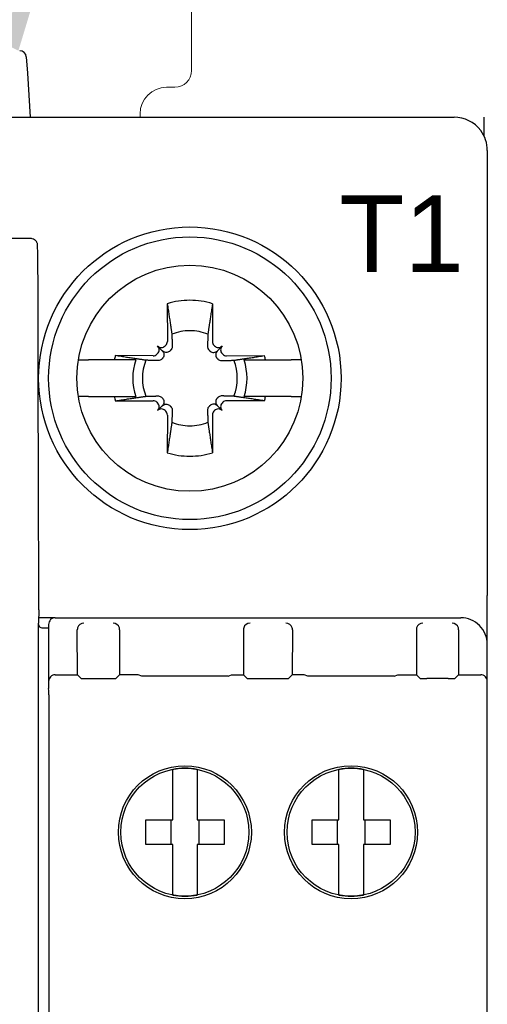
# Model space of a CAD drawing. Header units: millimetres. Extents: x -556 to 0, y 0 to 403.
# Tile 11 of 57: x -487 to -473, y 226 to 256. Entities that reach past the tile are written whole.
import ezdxf

# ---------------------------------------------------------------- set-up
doc = ezdxf.new("R2010")
doc.units = ezdxf.units.MM
doc.header["$LTSCALE"] = 2
doc.layers.get('DEFPOINTS').update_dxf_attribs({"color": 3})
doc.layers.add('0-DIM', color=3, linetype='Continuous')
doc.styles.add('ROMANS', font='romans.shx', dxfattribs={"width": 0.85})
doc.dimstyles.new('STAND01', dxfattribs={"dimtxt": 2.5, "dimasz": 2.5, "dimexe": 1, "dimexo": 0.5, "dimgap": 1, "dimtad": 1, "dimdec": 8, "dimdsep": 46, "dimtxsty": 'ROMANS', "dimcen": 0.09, "dimadec": 8, "dimazin": 2, "dimtp": 0.05, "dimtm": 0.05, "dimtfac": 0.6, "dimtdec": 8, "dimtmove": 0, "dimatfit": 0, "dimfxl": 1, "dimtolj": 1, "dimarcsym": 0})

# ---------------------------------------------------------------- blocks, each defined once
blk = doc.blocks.new('*D0')
at = {"layer": '0-DIM', "color": 0, "lineweight": -2, "transparency": 16777216}
for p, q in [((-483.719, 263.743), (-478.858, 273.584)), ((-486.774, 257.556), (-484.826, 261.501)), ((-487.881, 255.315), (-488.989, 253.073))]:
    blk.add_line(p, q, dxfattribs=at)
at = {"layer": '0-DIM', "color": 0, "transparency": 16777216}
for points in [[(-484.092, 263.927), (-483.345, 263.558), (-484.826, 261.501)], [(-488.255, 255.499), (-487.508, 255.13), (-486.774, 257.556)]]:
    blk.add_solid(points, dxfattribs=at)
at = {"layer": 'DEFPOINTS', "color": 0, "transparency": 16777216}
for p in [(-484.826, 261.501), (-486.774, 257.556)]:
    blk.add_point(p, dxfattribs=at)
at = {"layer": '0-DIM', "color": 0, "transparency": 16777216, "insert": (-482.752, 270.781), "char_height": 2.5, "attachment_point": 5, "rotation": 63.7138, "style": 'ROMANS'}
blk.add_mtext('\\A1;∅4.4', dxfattribs=at)
blk = doc.blocks.new('*D14')
at = {"layer": '0-DIM', "color": 0, "lineweight": -2, "transparency": 16777216}
for p, q in [((-491.2, 253.629), (-491.2, 277.369)), ((-485.8, 263.179), (-485.8, 277.369)), ((-493.7, 276.369), (-502.754, 276.369)), ((-485.8, 276.369), (-491.2, 276.369)), ((-483.3, 276.369), (-480.8, 276.369))]:
    blk.add_line(p, q, dxfattribs=at)
at = {"layer": '0-DIM', "color": 0, "transparency": 16777216}
for points in [[(-493.7, 276.786), (-493.7, 275.953), (-491.2, 276.369)], [(-483.3, 276.786), (-483.3, 275.953), (-485.8, 276.369)]]:
    blk.add_solid(points, dxfattribs=at)
at = {"layer": 'DEFPOINTS', "color": 0, "transparency": 16777216}
for p in [(-485.8, 276.369), (-485.8, 262.679), (-491.2, 253.129)]:
    blk.add_point(p, dxfattribs=at)
at = {"layer": '0-DIM', "color": 0, "transparency": 16777216, "insert": (-499.477, 278.619), "char_height": 2.5, "attachment_point": 5, "style": 'ROMANS'}
blk.add_mtext('\\A1;5.4', dxfattribs=at)
blk = doc.blocks.new('CGI0800-02')
at = {"linetype": 'Continuous', "lineweight": 0}
for p, q in [((-482.3, 263.4289237), (-482.3, 254.5289237)), ((-482.8, 254.0289237), (-483.05, 254.0289237)), ((-483.85, 253.2289237), (-483.85, 253.1289237))]:
    blk.add_line(p, q, dxfattribs=at)
for p, q in [((-487.27088692, 254.94222751), (-487.23839258, 254.45481241)), ((-487.23839258, 254.45481241), (-487.15, 253.1289237)), ((-488.65050228, 253.1289237), (-474.4, 253.1289237)), ((-473.5, 253.1289237), (-473.5, 252.5648136)), ((-473.4, 252.1289237), (-473.4, 251.89353221)), ((-473.4, 251.89353221), (-473.4, 250.21338836)), ((-473.4, 250.21338836), (-473.4, 238.7491826)), ((-487.13316971, 249.4789237), (-508.76683029, 249.4789237)), ((-483.02946951, 247.52169807), (-483.02634485, 246.38404055)), ((-481.67053049, 247.52169807), (-481.67365515, 246.38404055)), ((-486.90018925, 240.87236728), (-486.9096803, 246.39231393)), ((-483.17853037, 246.10745408), (-483.32117151, 246.25009522)), ((-483.07302523, 246.27072094), (-483.09427415, 246.24947203)), ((-481.62697476, 246.27072094), (-481.60572585, 246.24947203)), ((-481.52146962, 246.10745408), (-481.37882849, 246.25009522)), ((-484.627985, 245.8289237), (-485.39841145, 245.8289237)), ((-483.45511685, 245.95526855), (-484.59277437, 245.95839322)), ((-483.32054832, 246.02319786), (-483.34179724, 246.00194894)), ((-481.37945168, 246.02319786), (-481.35820276, 246.00194894)), ((-481.24488315, 245.95526855), (-480.10722563, 245.95839322)), ((-480.07201499, 245.8289237), (-479.30158855, 245.8289237)), ((-485.39841145, 244.7289237), (-484.627985, 244.7289237)), ((-484.59277437, 244.59945419), (-483.45511685, 244.60257885)), ((-483.34179724, 244.55589847), (-483.32054832, 244.53464955)), ((-481.35820276, 244.55589847), (-481.37945168, 244.53464955)), ((-480.10722563, 244.59945419), (-481.24488315, 244.60257885)), ((-479.30158855, 244.7289237), (-480.07201499, 244.7289237)), ((-483.17853037, 244.45039333), (-483.32117151, 244.30775219)), ((-483.09427415, 244.30837538), (-483.07302523, 244.28712647)), ((-481.60572585, 244.30837538), (-481.62697476, 244.28712647)), ((-481.52146962, 244.45039333), (-481.37882849, 244.30775219)), ((-483.02634485, 244.17380685), (-483.02946951, 243.03614933)), ((-481.67365515, 244.17380685), (-481.67053049, 243.03614933)), ((-486.89128075, 238.36641237), (-486.89128075, 238.77359272)), ((-473.4, 238.6815113), (-473.4, 238.7491826)), ((-473.4, 238.18153034), (-473.4, 238.6815113)), ((-486.89681349, 238.31086911), (-486.89128836, 238.36625967)), ((-486.42642151, 238.07717071), (-486.89969005, 238.07717071)), ((-486.4, 238.0789237), (-474.2, 238.0789237)), ((-473.4, 237.27889324), (-473.4, 238.18153034)), ((-486.9, 171.27749287), (-486.9, 237.91239123)), ((-486.8, 237.77891228), (-486.6, 237.77891228)), ((-486.6, 237.87891609), (-486.6, 237.71892973)), ((-486.6, 237.71892973), (-486.6, 236.16287732)), ((-485.73261883, 236.36154254), (-485.73578869, 237.71713382)), ((-484.46421131, 237.71713382), (-484.46738117, 236.36154254)), ((-480.73578869, 237.71713382), (-480.73261883, 236.36154254)), ((-479.26421131, 237.71713382), (-479.26738117, 236.36154254)), ((-475.53578869, 237.71713382), (-475.53261883, 236.36154254)), ((-474.26421131, 237.71713382), (-474.26738117, 236.36154254)), ((-473.4, 237.11750052), (-473.4, 237.27889324)), ((-473.4, 236.16287732), (-473.4, 237.11750052)), ((-486.4, 236.36154254), (-485.73261883, 236.36154254)), ((-485.62123746, 236.25016117), (-485.73261883, 236.36154254)), ((-484.46738117, 236.36154254), (-484.57876254, 236.25016117)), ((-483.90629315, 236.36154254), (-484.46738117, 236.36154254)), ((-483.79953922, 236.32596648), (-483.90629315, 236.36154254)), ((-481.20046078, 236.32596648), (-483.79953922, 236.32596648)), ((-481.20046078, 236.32596648), (-481.09370685, 236.36154254)), ((-481.09370685, 236.36154254), (-480.73261883, 236.36154254)), ((-480.62123746, 236.25016117), (-480.73261883, 236.36154254)), ((-479.26738117, 236.36154254), (-479.37876254, 236.25016117)), ((-478.90629315, 236.36154254), (-479.26738117, 236.36154254)), ((-478.79953922, 236.32596648), (-478.90629315, 236.36154254)), ((-476.20046078, 236.32596648), (-478.79953922, 236.32596648)), ((-476.20046078, 236.32596648), (-476.09370685, 236.36154254)), ((-476.09370685, 236.36154254), (-475.53261883, 236.36154254)), ((-475.53261883, 236.36154254), (-475.42123746, 236.25016117)), ((-474.37876254, 236.25016117), (-474.26738117, 236.36154254)), ((-474.26738117, 236.36154254), (-473.6, 236.36154254)), ((-486.6, 236.16287732), (-486.6, 236.05508146)), ((-486.6, 236.05508146), (-486.6, 235.95507766)), ((-485.41998932, 236.24768647), (-484.78001068, 236.24768647)), ((-480.41998932, 236.24768647), (-479.58001068, 236.24768647)), ((-474.58001068, 236.24768647), (-475.21998932, 236.24768647)), ((-473.4, 236.0409172), (-473.4, 236.16287732)), ((-473.4, 236.01132248), (-473.4, 236.0409172)), ((-473.4, 235.1304756), (-473.4, 236.01132248)), ((-486.59653945, 235.75508527), (-486.59653945, 174.00276214)), ((-473.4, 234.56726382), (-473.4, 235.1304756)), ((-473.4, 175.1905836), (-473.4, 234.56726382)), ((-482.86604596, 231.99892371), (-482.86604596, 233.31377533)), ((-482.12604596, 233.31377533), (-482.12604596, 231.99892371)), ((-477.86604596, 231.99892371), (-477.86604596, 233.31377533)), ((-477.12604596, 233.31377533), (-477.12604596, 231.99892371)), ((-483.67104596, 231.99892371), (-482.86604596, 231.99892371)), ((-483.67104596, 231.25892371), (-483.67104596, 231.99892371)), ((-482.92104596, 231.99892371), (-482.92104596, 231.25892371)), ((-482.12604596, 231.99892371), (-481.32104596, 231.99892371)), ((-482.07104596, 231.25892371), (-482.07104596, 231.99892371)), ((-481.32104596, 231.99892371), (-481.32104596, 231.25892371)), ((-478.67104596, 231.99892371), (-477.86604596, 231.99892371)), ((-478.67104596, 231.25892371), (-478.67104596, 231.99892371)), ((-477.92104596, 231.99892371), (-477.92104596, 231.25892371)), ((-477.12604596, 231.99892371), (-476.32104596, 231.99892371)), ((-477.07104596, 231.25892371), (-477.07104596, 231.99892371)), ((-476.32104596, 231.99892371), (-476.32104596, 231.25892371)), ((-482.86604596, 231.25892371), (-483.67104596, 231.25892371)), ((-482.86604596, 229.94407208), (-482.86604596, 231.25892371)), ((-481.32104596, 231.25892371), (-482.12604596, 231.25892371)), ((-482.12604596, 231.25892371), (-482.12604596, 229.94407208)), ((-477.86604596, 231.25892371), (-478.67104596, 231.25892371)), ((-477.86604596, 229.94407208), (-477.86604596, 231.25892371)), ((-476.32104596, 231.25892371), (-477.12604596, 231.25892371)), ((-477.12604596, 231.25892371), (-477.12604596, 229.94407208))]:
    blk.add_line(p, q)
for centre, radius in [((-482.35, 245.2789237), 4.55), ((-482.35, 245.2789237), 4.25), ((-482.35, 245.2789237), 3.4), ((-482.5, 231.62892371), 2), ((-477.5, 231.62892371), 2), ((-482.5, 231.62892371), 1.92576391), ((-477.5, 231.62892371), 1.92576391)]:
    blk.add_circle(centre, radius)
for centre, radius, start, end in [((-487.47044395, 254.9289237), 0.2, 3.814074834, 90), ((-474.4, 252.1289237), 1, 36.869897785, 90), ((-474.4, 252.1289237), 1, 0, 36.869897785), ((-482.35, 245.2789237), 2.34344099, 90.000000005, 106.854676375), ((-482.35, 245.2789237), 2.34344099, 73.145323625, 89.999999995), ((-482.35, 245.2789237), 1.42804516, 90.000000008, 112.25588162), ((-482.35, 245.2789237), 1.42804516, 67.74411838, 89.999999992), ((-482.35, 245.2789237), 2.34344099, 163.145323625, 166.426201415), ((-482.35, 245.2789237), 1.72021398, 161.353543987, 198.646456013), ((-482.35, 245.2789237), 1.42804516, 157.74411838, 202.25588162), ((-482.35, 245.2789237), 1.42804516, 337.74411838, 22.25588162), ((-482.35, 245.2789237), 1.72021398, 341.353543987, 18.646456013), ((-482.35, 245.2789237), 2.34344099, 13.573798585, 16.854676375), ((-482.35, 245.2789237), 2.34344099, 193.573798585, 196.854676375), ((-482.35, 245.2789237), 2.34344099, 343.145323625, 346.426201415), ((-482.35, 245.2789237), 1.42804516, 247.74411838, 269.999999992), ((-482.35, 245.2789237), 1.42804516, 270.000000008, 292.25588162), ((-482.35, 245.2789237), 2.34344099, 253.145323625, 269.999999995), ((-482.35, 245.2789237), 2.34344099, 270.000000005, 286.854676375), ((-482.49604596, 231.62892371), 1.925, 78.918343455, 101.081656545), ((-477.49604596, 231.62892371), 1.925, 78.918343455, 101.081656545), ((-482.49604596, 231.62892371), 1.925, 258.918343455, 281.081656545), ((-477.49604596, 231.62892371), 1.925, 258.918343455, 281.081656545)]:
    blk.add_arc(centre, radius, start, end)
for centre, radius, start, end in [((-482.8, 254.5289237), 0.5, 270, 0), ((-483.05, 253.2289237), 0.8, 90, 180)]:
    blk.add_arc(centre, radius, start, end, dxfattribs=at)
for centre, major_axis, ratio, start_param, end_param in [((-483.18678551, 246.38448122), (0.11376028, -0.11376028), 0.9945218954, 0, 0.7853981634), ((-481.51321449, 246.38448122), (-0.11376028, -0.11376028), 0.9945218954, 5.4977871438, 6.2831853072), ((-483.43430859, 246.13695813), (0.11376028, -0.11376028), 0.9945218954, 0, 1.5707963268), ((-483.20803443, 246.3632323), (0.11376028, -0.11376028), 0.9945218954, 4.7123889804, 6.2831853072), ((-481.49196557, 246.3632323), (-0.11376028, -0.11376028), 0.9945218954, 0, 1.5707963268), ((-481.2656914, 246.13695813), (-0.11376028, -0.11376028), 0.9945218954, 4.7123889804, 6.2831853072), ((-483.45555751, 246.11570922), (0.11376028, -0.11376028), 0.9945218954, 5.4977871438, 6.2831853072), ((-481.24444248, 246.11570922), (-0.11376028, -0.11376028), 0.9945218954, 0, 0.7853981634), ((-483.45555751, 244.44213819), (0.11376028, 0.11376028), 0.9945218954, 0, 0.7853981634), ((-481.24444248, 244.44213819), (-0.11376028, 0.11376028), 0.9945218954, 5.4977871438, 6.2831853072), ((-483.43430859, 244.42088928), (0.11376028, 0.11376028), 0.9945218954, 4.7123889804, 6.2831853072), ((-483.20803443, 244.19461511), (0.11376028, 0.11376028), 0.9945218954, 0, 1.5707963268), ((-483.18678551, 244.17336619), (0.11376028, 0.11376028), 0.9945218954, 5.4977871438, 6.2831853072), ((-481.51321449, 244.17336619), (-0.11376028, 0.11376028), 0.9945218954, 0, 0.7853981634), ((-481.49196557, 244.19461511), (-0.11376028, 0.11376028), 0.9945218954, 4.7123889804, 6.2831853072), ((-481.2656914, 244.42088928), (-0.11376028, 0.11376028), 0.9945218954, 0, 1.5707963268), ((-487.09128075, 238.36641237), (-0.2, 0), 0.0874886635, 3.1328660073, 3.1415926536), ((-486.89650925, 237.91239123), (0, 0.4), 0.0087268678, 0.0872664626, 1.5707963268), ((-486.4, 237.87891609), (0, 0.20000762), 0.9999619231, 0, 1.5707963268), ((-474.2, 237.27889324), (0, 0.80003046), 0.9999619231, 4.7123889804, 6.2831853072), ((-486.8, 237.87891609), (0, -0.10000381), 0.9999619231, 4.7123889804, 6.2831853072), ((-485.53578104, 237.71711855), (-0.07834838, 0.18464423), 0.9966406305, 0.9001837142, 1.1706335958), ((-485.53759222, 237.71892973), (-0.07667369, -0.18510666), 0.9877345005, 3.5386740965, 4.8389443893), ((-484.66240778, 237.71892973), (0.07667369, -0.18510666), 0.9877345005, 1.4442409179, 2.7445112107), ((-484.66421896, 237.71711855), (0.07834838, 0.18464423), 0.9966406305, 5.1125517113, 5.383001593), ((-480.53578104, 237.71711855), (-0.07834838, 0.18464423), 0.9966406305, 0.9001837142, 1.1706335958), ((-480.53759222, 237.71892973), (-0.07667369, -0.18510666), 0.9877345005, 3.5386740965, 4.8389443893), ((-479.46240778, 237.71892973), (0.07667369, -0.18510666), 0.9877345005, 1.4442409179, 2.7445112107), ((-479.46421896, 237.71711855), (0.07834838, 0.18464423), 0.9966406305, 5.1125517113, 5.383001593), ((-475.33578104, 237.71711855), (-0.07834838, 0.18464423), 0.9966406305, 0.9001837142, 1.1706335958), ((-475.33759222, 237.71892973), (-0.07667369, -0.18510666), 0.9877345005, 3.5386740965, 4.8389443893), ((-474.46240778, 237.71892973), (-0.07667369, 0.18510666), 0.9877345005, 4.5858335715, 5.8861038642), ((-474.46421896, 237.71711855), (0.07834838, 0.18464423), 0.9966406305, 5.1125517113, 5.383001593), ((-486.4, 236.16287732), (0.2, 0), 0.9933261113, 1.5707963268, 3.1415926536), ((-473.6, 236.16287732), (0.2, 0), 0.9933261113, 0, 1.5707963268), ((-485.42124521, 236.25017653), (-0.20000775, 0.00001564), 0.012449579, 0.0124508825, 1.5770765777), ((-484.77875479, 236.25017653), (-0.20000775, -0.00001564), 0.012449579, 1.5645160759, 3.1291417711), ((-480.42124521, 236.25017653), (-0.20000775, 0.00001564), 0.012449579, 0.0124508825, 1.5770765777), ((-479.57875479, 236.25017653), (-0.20000775, -0.00001564), 0.012449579, 1.5645160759, 3.1291417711), ((-475.22124521, 236.25017653), (-0.20000775, 0.00001564), 0.012449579, 0.0124508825, 1.5770765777), ((-474.57875479, 236.25017653), (-0.20000775, -0.00001564), 0.012449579, 1.5645160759, 3.1291417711), ((-486.60003046, 235.75508527), (0, 0.2), 0.0174550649, 4.7123889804, 6.2744586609)]:
    blk.add_ellipse(centre, major_axis=major_axis, ratio=ratio, start_param=start_param, end_param=end_param)
for points, knots in [([(-486.93118733, 249.24354042), (-486.93132691, 249.24921613), (-486.9314704, 249.25444411), (-486.93177192, 249.26410975), (-486.931929, 249.26853803), (-486.93228158, 249.27692104), (-486.932469, 249.28081785), (-486.93301542, 249.28941127), (-486.93316216, 249.29322072), (-486.93463485, 249.30474686), (-486.93497054, 249.30719675), (-486.93616423, 249.31445048), (-486.93697395, 249.31942343), (-486.94100793, 249.33511155), (-486.94295993, 249.34372246), (-486.95414547, 249.36860223), (-486.95883064, 249.37833251), (-486.97376057, 249.40019448), (-486.98143789, 249.41031), (-487.00090911, 249.42934337), (-487.01028116, 249.43738578), (-487.04000003, 249.4571838), (-487.06413464, 249.46894588), (-487.10591042, 249.47748969), (-487.11953171, 249.4789237), (-487.13316971, 249.4789237)], [-1.91177528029, -1.91177528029, -1.91177528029, -1.91177528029, -1.84357948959, -1.84357948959, -1.77538369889, -1.77538369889, -1.70718790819, -1.70718790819, -1.63899211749, -1.63899211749, -1.62377750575, -1.62377750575, -1.60472205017, -1.60472205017, -1.59020489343, -1.59020489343, -1.58357443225, -1.58357443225, -1.57932674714, -1.57932674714, -1.5766098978, -1.5766098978, -1.57258110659, -1.57258110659, -1.57079632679, -1.57079632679, -1.57079632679, -1.57079632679]), ([(-486.9096803, 246.39231393), (-486.90990163, 246.52103902), (-486.91018117, 246.64845175), (-486.91085367, 246.89929136), (-486.91124664, 247.02271776), (-486.91214182, 247.26426576), (-486.91264404, 247.38238689), (-486.91375238, 247.61206291), (-486.9143585, 247.72361736), (-486.91566824, 247.93897016), (-486.91637184, 248.04276806), (-486.91786913, 248.24150303), (-486.9186628, 248.33643964), (-486.92033191, 248.5164458), (-486.92120734, 248.60151484), (-486.923031, 248.76089219), (-486.92397922, 248.83519981), (-486.92593918, 248.97229023), (-486.92695086, 249.03507167), (-486.92902918, 249.14850323), (-486.93009557, 249.19914913), (-486.93118733, 249.24354042)], [0.1945331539, 0.1945331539, 0.1945331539, 0.1945331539, 0.2980615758, 0.2980615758, 0.4015899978, 0.4015899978, 0.5051184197, 0.5051184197, 0.6086468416, 0.6086468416, 0.7121752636, 0.7121752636, 0.8157036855, 0.8157036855, 0.9192321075, 0.9192321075, 1.0227605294, 1.0227605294, 1.1262889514, 1.1262889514, 1.2298173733, 1.2298173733, 1.2298173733, 1.2298173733]), ([(-483.17853037, 246.10745408), (-483.16499958, 246.09392328), (-483.15279634, 246.07697728), (-483.13540132, 246.03961697), (-483.13021453, 246.01919811), (-483.12753109, 245.98207185), (-483.12918076, 245.96274577), (-483.13965081, 245.92589649), (-483.14848989, 245.90837624), (-483.16378359, 245.88797173), (-483.16875154, 245.88224002), (-483.17420111, 245.87685065)], [0.69104318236, 0.69104318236, 0.69104318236, 0.69104318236, 0.76649389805, 0.76649389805, 0.84194461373, 0.84194461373, 0.90995721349, 0.90995721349, 0.97796981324, 0.97796981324, 1.00558179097, 1.00558179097, 1.00558179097, 1.00558179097]), ([(-482.94792694, 246.10312482), (-482.95331632, 246.09767525), (-482.95904802, 246.0927073), (-482.97945253, 246.07741359), (-482.99697279, 246.06857452), (-483.03382206, 246.05810447), (-483.05314814, 246.0564548), (-483.0902744, 246.05913824), (-483.11069326, 246.06432503), (-483.14805357, 246.08172005), (-483.16499958, 246.09392328), (-483.17853037, 246.10745408)], [0.25797422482, 0.25797422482, 0.25797422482, 0.25797422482, 0.28558620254, 0.28558620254, 0.3535988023, 0.3535988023, 0.42161140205, 0.42161140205, 0.49706211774, 0.49706211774, 0.57251283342, 0.57251283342, 0.57251283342, 0.57251283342]), ([(-482.88192667, 246.23962238), (-482.8815862, 246.22549249), (-482.88310385, 246.21143882), (-482.89022667, 246.18121111), (-482.89760639, 246.16335451), (-482.91362699, 246.13921732), (-482.91992494, 246.13147519), (-482.92680676, 246.12450247)], [0.09817299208, 0.09817299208, 0.09817299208, 0.09817299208, 0.15007658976, 0.15007658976, 0.21782125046, 0.21782125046, 0.25295973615, 0.25295973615, 0.25295973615, 0.25295973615]), ([(-481.81807333, 246.23962238), (-481.81841379, 246.22549249), (-481.81689615, 246.21143882), (-481.80977333, 246.18121111), (-481.8023936, 246.16335451), (-481.786373, 246.13921732), (-481.78007506, 246.13147519), (-481.77319323, 246.12450247)], [0.09817299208, 0.09817299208, 0.09817299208, 0.09817299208, 0.15007658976, 0.15007658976, 0.21782125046, 0.21782125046, 0.25295973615, 0.25295973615, 0.25295973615, 0.25295973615]), ([(-481.75207306, 246.10312482), (-481.74668368, 246.09767525), (-481.74095197, 246.0927073), (-481.72054747, 246.07741359), (-481.70302721, 246.06857452), (-481.66617793, 246.05810447), (-481.64685185, 246.0564548), (-481.60972559, 246.05913824), (-481.58930673, 246.06432503), (-481.55194642, 246.08172005), (-481.53500042, 246.09392328), (-481.52146962, 246.10745408)], [0.25797422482, 0.25797422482, 0.25797422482, 0.25797422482, 0.28558620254, 0.28558620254, 0.3535988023, 0.3535988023, 0.42161140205, 0.42161140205, 0.49706211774, 0.49706211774, 0.57251283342, 0.57251283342, 0.57251283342, 0.57251283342]), ([(-481.52146962, 246.10745408), (-481.53500042, 246.09392328), (-481.54720365, 246.07697728), (-481.56459867, 246.03961697), (-481.56978546, 246.01919811), (-481.5724689, 245.98207185), (-481.57081923, 245.96274577), (-481.56034918, 245.92589649), (-481.55151011, 245.90837624), (-481.5362164, 245.88797173), (-481.53124846, 245.88224002), (-481.52579889, 245.87685065)], [0.69104318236, 0.69104318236, 0.69104318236, 0.69104318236, 0.76649389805, 0.76649389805, 0.84194461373, 0.84194461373, 0.90995721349, 0.90995721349, 0.97796981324, 0.97796981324, 1.00558179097, 1.00558179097, 1.00558179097, 1.00558179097]), ([(-485.70166143, 245.8289237), (-485.69899224, 245.8289237), (-485.69086223, 245.8289237), (-485.66561963, 245.8289237), (-485.64070775, 245.8289237), (-485.58777067, 245.8289237), (-485.55028378, 245.8289237), (-485.48069144, 245.8289237), (-485.43619816, 245.8289237), (-485.39841145, 245.8289237)], [0.02529812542, 0.02529812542, 0.02529812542, 0.02529812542, 0.11057296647, 0.11057296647, 0.22190122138, 0.22190122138, 0.33424309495, 0.33424309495, 0.44760322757, 0.44760322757, 0.44760322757, 0.44760322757]), ([(-483.19557876, 245.85573047), (-483.20255149, 245.84884864), (-483.21029362, 245.8425507), (-483.23443081, 245.8265301), (-483.25228741, 245.81915037), (-483.28251512, 245.81202755), (-483.29656879, 245.81050991), (-483.31069867, 245.81085037)], [-0.25295973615, -0.25295973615, -0.25295973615, -0.25295973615, -0.21782125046, -0.21782125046, -0.15007658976, -0.15007658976, -0.09817299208, -0.09817299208, -0.09817299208, -0.09817299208]), ([(-481.50442123, 245.85573047), (-481.49744851, 245.84884864), (-481.48970638, 245.8425507), (-481.46556919, 245.8265301), (-481.44771259, 245.81915037), (-481.41748488, 245.81202755), (-481.40343121, 245.81050991), (-481.38930133, 245.81085037)], [-0.25295973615, -0.25295973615, -0.25295973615, -0.25295973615, -0.21782125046, -0.21782125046, -0.15007658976, -0.15007658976, -0.09817299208, -0.09817299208, -0.09817299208, -0.09817299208]), ([(-478.99833857, 245.8289237), (-479.00100775, 245.8289237), (-479.00913777, 245.8289237), (-479.03438036, 245.8289237), (-479.05929224, 245.8289237), (-479.11222933, 245.8289237), (-479.14971622, 245.8289237), (-479.21930855, 245.8289237), (-479.26380184, 245.8289237), (-479.30158855, 245.8289237)], [0.02529812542, 0.02529812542, 0.02529812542, 0.02529812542, 0.11057296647, 0.11057296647, 0.22190122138, 0.22190122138, 0.33424309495, 0.33424309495, 0.44760322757, 0.44760322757, 0.44760322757, 0.44760322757]), ([(-485.39841145, 244.7289237), (-485.43619816, 244.7289237), (-485.48069144, 244.7289237), (-485.55028378, 244.7289237), (-485.58777067, 244.7289237), (-485.64070775, 244.7289237), (-485.66561963, 244.7289237), (-485.69086223, 244.7289237), (-485.69899224, 244.7289237), (-485.70166143, 244.7289237)], [1.3440359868, 1.3440359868, 1.3440359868, 1.3440359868, 1.45739611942, 1.45739611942, 1.56973799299, 1.56973799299, 1.68106624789, 1.68106624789, 1.76634108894, 1.76634108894, 1.76634108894, 1.76634108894]), ([(-483.31069867, 244.74699703), (-483.29656879, 244.7473375), (-483.28251512, 244.74581985), (-483.25228741, 244.73869703), (-483.23443081, 244.73131731), (-483.21029362, 244.71529671), (-483.20255149, 244.70899876), (-483.19557876, 244.70211694)], [0.09817299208, 0.09817299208, 0.09817299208, 0.09817299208, 0.15007658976, 0.15007658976, 0.21782125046, 0.21782125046, 0.25295973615, 0.25295973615, 0.25295973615, 0.25295973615]), ([(-483.17420111, 244.68099676), (-483.16875154, 244.67560739), (-483.16378359, 244.66987568), (-483.14848989, 244.64947117), (-483.13965081, 244.63195091), (-483.12918076, 244.59510164), (-483.12753109, 244.57577556), (-483.13021453, 244.5386493), (-483.13540132, 244.51823044), (-483.15279634, 244.48087013), (-483.16499958, 244.46392413), (-483.17853037, 244.45039333)], [0.25797422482, 0.25797422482, 0.25797422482, 0.25797422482, 0.28558620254, 0.28558620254, 0.3535988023, 0.3535988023, 0.42161140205, 0.42161140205, 0.49706211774, 0.49706211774, 0.57251283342, 0.57251283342, 0.57251283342, 0.57251283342]), ([(-481.52579889, 244.68099676), (-481.53124846, 244.67560739), (-481.5362164, 244.66987568), (-481.55151011, 244.64947117), (-481.56034918, 244.63195091), (-481.57081923, 244.59510164), (-481.5724689, 244.57577556), (-481.56978546, 244.5386493), (-481.56459867, 244.51823044), (-481.54720365, 244.48087013), (-481.53500042, 244.46392413), (-481.52146962, 244.45039333)], [0.25797422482, 0.25797422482, 0.25797422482, 0.25797422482, 0.28558620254, 0.28558620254, 0.3535988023, 0.3535988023, 0.42161140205, 0.42161140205, 0.49706211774, 0.49706211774, 0.57251283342, 0.57251283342, 0.57251283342, 0.57251283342]), ([(-481.38930133, 244.74699703), (-481.40343121, 244.7473375), (-481.41748488, 244.74581985), (-481.44771259, 244.73869703), (-481.46556919, 244.73131731), (-481.48970638, 244.71529671), (-481.49744851, 244.70899876), (-481.50442123, 244.70211694)], [0.09817299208, 0.09817299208, 0.09817299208, 0.09817299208, 0.15007658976, 0.15007658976, 0.21782125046, 0.21782125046, 0.25295973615, 0.25295973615, 0.25295973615, 0.25295973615]), ([(-479.30158855, 244.7289237), (-479.26380184, 244.7289237), (-479.21930855, 244.7289237), (-479.14971622, 244.7289237), (-479.11222933, 244.7289237), (-479.05929224, 244.7289237), (-479.03438036, 244.7289237), (-479.00913777, 244.7289237), (-479.00100775, 244.7289237), (-478.99833857, 244.7289237)], [1.3440359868, 1.3440359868, 1.3440359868, 1.3440359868, 1.45739611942, 1.45739611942, 1.56973799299, 1.56973799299, 1.68106624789, 1.68106624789, 1.76634108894, 1.76634108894, 1.76634108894, 1.76634108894]), ([(-483.17853037, 244.45039333), (-483.16499958, 244.46392413), (-483.14805357, 244.47612736), (-483.11069326, 244.49352238), (-483.0902744, 244.49870917), (-483.05314814, 244.50139261), (-483.03382206, 244.49974294), (-482.99697279, 244.48927289), (-482.97945253, 244.48043382), (-482.95904802, 244.46514011), (-482.95331632, 244.46017216), (-482.94792694, 244.45472259)], [0.69104318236, 0.69104318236, 0.69104318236, 0.69104318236, 0.76649389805, 0.76649389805, 0.84194461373, 0.84194461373, 0.90995721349, 0.90995721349, 0.97796981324, 0.97796981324, 1.00558179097, 1.00558179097, 1.00558179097, 1.00558179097]), ([(-482.92680676, 244.43334494), (-482.91992494, 244.42637222), (-482.91362699, 244.41863008), (-482.89760639, 244.39449289), (-482.89022667, 244.37663629), (-482.88310385, 244.34640858), (-482.8815862, 244.33235491), (-482.88192667, 244.31822503)], [-0.25295973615, -0.25295973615, -0.25295973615, -0.25295973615, -0.21782125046, -0.21782125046, -0.15007658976, -0.15007658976, -0.09817299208, -0.09817299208, -0.09817299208, -0.09817299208]), ([(-481.77319323, 244.43334494), (-481.78007506, 244.42637222), (-481.786373, 244.41863008), (-481.8023936, 244.39449289), (-481.80977333, 244.37663629), (-481.81689615, 244.34640858), (-481.81841379, 244.33235491), (-481.81807333, 244.31822503)], [-0.25295973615, -0.25295973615, -0.25295973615, -0.25295973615, -0.21782125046, -0.21782125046, -0.15007658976, -0.15007658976, -0.09817299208, -0.09817299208, -0.09817299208, -0.09817299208]), ([(-481.52146962, 244.45039333), (-481.53500042, 244.46392413), (-481.55194642, 244.47612736), (-481.58930673, 244.49352238), (-481.60972559, 244.49870917), (-481.64685185, 244.50139261), (-481.66617793, 244.49974294), (-481.70302721, 244.48927289), (-481.72054747, 244.48043382), (-481.74095197, 244.46514011), (-481.74668368, 244.46017216), (-481.75207306, 244.45472259)], [0.69104318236, 0.69104318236, 0.69104318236, 0.69104318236, 0.76649389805, 0.76649389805, 0.84194461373, 0.84194461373, 0.90995721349, 0.90995721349, 0.97796981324, 0.97796981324, 1.00558179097, 1.00558179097, 1.00558179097, 1.00558179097]), ([(-486.89172301, 238.90741952), (-486.89257587, 239.0182325), (-486.89337772, 239.13422717), (-486.89487031, 239.37528004), (-486.89556106, 239.50033776), (-486.8968237, 239.7581173), (-486.89739558, 239.8908386), (-486.89841406, 240.16246178), (-486.89886066, 240.3013631), (-486.89962356, 240.58379472), (-486.89993986, 240.72732444), (-486.90018925, 240.87236728)], [-0.72273424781, -0.72273424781, -0.72273424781, -0.72273424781, -0.61709402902, -0.61709402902, -0.51145381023, -0.51145381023, -0.40581359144, -0.40581359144, -0.30017337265, -0.30017337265, -0.19453315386, -0.19453315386, -0.19453315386, -0.19453315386]), ([(-486.89128075, 238.77359272), (-486.89128075, 238.78331328), (-486.89128689, 238.79303375), (-486.89131133, 238.81227743), (-486.89132964, 238.82180047), (-486.89137806, 238.84045668), (-486.89140818, 238.84958967), (-486.89147968, 238.86728297), (-486.89152105, 238.87584308), (-486.89161434, 238.89222307), (-486.89166624, 238.90004269), (-486.89172301, 238.90741952)], [0, 0, 0, 0, 0.14454684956, 0.14454684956, 0.28909369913, 0.28909369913, 0.43364054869, 0.43364054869, 0.57818739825, 0.57818739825, 0.72273424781, 0.72273424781, 0.72273424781, 0.72273424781]), ([(-482.86604596, 233.31377533), (-482.86604596, 233.33906882), (-482.86604596, 233.36886386), (-482.86604596, 233.41541005), (-482.86604596, 233.44047966), (-482.86604596, 233.47608276), (-482.86604596, 233.49292124), (-482.86604596, 233.51215353), (-482.86604596, 233.51803064), (-482.86604596, 233.51803064)], [0.089968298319, 0.089968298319, 0.089968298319, 0.089968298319, 0.097556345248, 0.097556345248, 0.105043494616, 0.105043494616, 0.112512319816, 0.112512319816, 0.11990870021, 0.11990870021, 0.11990870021, 0.11990870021]), ([(-482.12604596, 233.51803064), (-482.12604596, 233.51803064), (-482.12604596, 233.5122151), (-482.12604596, 233.49318052), (-482.12604596, 233.47651002), (-482.12604596, 233.44105437), (-482.12604596, 233.41590424), (-482.12604596, 233.3691514), (-482.12604596, 233.33920355), (-482.12604596, 233.31377533)], [0, 0, 0, 0, 0.007357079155, 0.007357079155, 0.014785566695, 0.014785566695, 0.022311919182, 0.022311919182, 0.029940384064, 0.029940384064, 0.029940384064, 0.029940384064]), ([(-477.86604596, 233.31377533), (-477.86604596, 233.33906882), (-477.86604596, 233.36886386), (-477.86604596, 233.41541005), (-477.86604596, 233.44047966), (-477.86604596, 233.47608276), (-477.86604596, 233.49292124), (-477.86604596, 233.51215353), (-477.86604596, 233.51803064), (-477.86604596, 233.51803064)], [0.089968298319, 0.089968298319, 0.089968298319, 0.089968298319, 0.097556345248, 0.097556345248, 0.105043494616, 0.105043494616, 0.112512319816, 0.112512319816, 0.11990870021, 0.11990870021, 0.11990870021, 0.11990870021]), ([(-477.12604596, 233.51803064), (-477.12604596, 233.51803064), (-477.12604596, 233.5122151), (-477.12604596, 233.49318052), (-477.12604596, 233.47651002), (-477.12604596, 233.44105437), (-477.12604596, 233.41590424), (-477.12604596, 233.3691514), (-477.12604596, 233.33920355), (-477.12604596, 233.31377533)], [0, 0, 0, 0, 0.007357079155, 0.007357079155, 0.014785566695, 0.014785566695, 0.022311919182, 0.022311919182, 0.029940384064, 0.029940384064, 0.029940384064, 0.029940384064]), ([(-482.86604596, 229.73981677), (-482.86604596, 229.73981677), (-482.86604596, 229.74569388), (-482.86604596, 229.76492618), (-482.86604596, 229.78176465), (-482.86604596, 229.81736775), (-482.86604596, 229.84243736), (-482.86604596, 229.88898355), (-482.86604596, 229.91877859), (-482.86604596, 229.94407208)], [0, 0, 0, 0, 0.007396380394, 0.007396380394, 0.014865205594, 0.014865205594, 0.022352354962, 0.022352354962, 0.029940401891, 0.029940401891, 0.029940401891, 0.029940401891]), ([(-482.12604596, 229.94407208), (-482.12604596, 229.91864386), (-482.12604596, 229.88869602), (-482.12604596, 229.84194317), (-482.12604596, 229.81679304), (-482.12604596, 229.78133739), (-482.12604596, 229.7646669), (-482.12604596, 229.74563231), (-482.12604596, 229.73981677), (-482.12604596, 229.73981677)], [0.089968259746, 0.089968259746, 0.089968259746, 0.089968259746, 0.097596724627, 0.097596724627, 0.105123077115, 0.105123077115, 0.112551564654, 0.112551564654, 0.11990864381, 0.11990864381, 0.11990864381, 0.11990864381]), ([(-477.86604596, 229.73981677), (-477.86604596, 229.73981677), (-477.86604596, 229.74569388), (-477.86604596, 229.76492618), (-477.86604596, 229.78176465), (-477.86604596, 229.81736775), (-477.86604596, 229.84243736), (-477.86604596, 229.88898355), (-477.86604596, 229.91877859), (-477.86604596, 229.94407208)], [0, 0, 0, 0, 0.007396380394, 0.007396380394, 0.014865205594, 0.014865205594, 0.022352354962, 0.022352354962, 0.029940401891, 0.029940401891, 0.029940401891, 0.029940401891]), ([(-477.12604596, 229.94407208), (-477.12604596, 229.91864386), (-477.12604596, 229.88869602), (-477.12604596, 229.84194317), (-477.12604596, 229.81679304), (-477.12604596, 229.78133739), (-477.12604596, 229.7646669), (-477.12604596, 229.74563231), (-477.12604596, 229.73981677), (-477.12604596, 229.73981677)], [0.089968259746, 0.089968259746, 0.089968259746, 0.089968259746, 0.097596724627, 0.097596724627, 0.105123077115, 0.105123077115, 0.112551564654, 0.112551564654, 0.11990864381, 0.11990864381, 0.11990864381, 0.11990864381])]:
    blk.add_open_spline(points, degree=3, knots=knots)
for points, weights in [([(-483.02946951, 247.52169807), (-482.94227786, 246.94635044), (-482.890863, 246.60058183)], [1.07417456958, 1.07148624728, 1]), ([(-481.67053049, 247.52169807), (-481.75772213, 246.94635044), (-481.809137, 246.60058183)], [1.07417456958, 1.07148624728, 1]), ([(-482.890863, 246.60058183), (-482.88570198, 246.39630362), (-482.88192667, 246.23962238)], [1, 1.11053776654, 1.20760574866]), ([(-481.809137, 246.60058183), (-481.81429801, 246.39630362), (-481.81807333, 246.23962238)], [1, 1.11053776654, 1.20760574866]), ([(-482.92680676, 246.12450247), (-482.93739, 246.11377944), (-482.94792694, 246.10312482)], [1.20611527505, 1.20789691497, 1.20940093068]), ([(-481.77319323, 246.12450247), (-481.76261, 246.11377944), (-481.75207306, 246.10312482)], [1.20611527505, 1.20789691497, 1.20940093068]), ([(-485.70166143, 245.8289237), (-485.7034397, 245.8289237), (-485.70521981, 245.8289237)], [1.09833096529, 1.09833462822, 1.0983379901]), ([(-483.97991906, 245.8289237), (-484.25425635, 245.8289237), (-484.627985, 245.8289237)], [1, 1.01296453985, 1]), ([(-483.67165812, 245.81978671), (-484.01742673, 245.87120157), (-484.59277437, 245.95839322)], [1, 1.07148624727, 1.07417456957]), ([(-483.31069867, 245.81085037), (-483.46737992, 245.81462569), (-483.67165812, 245.81978671)], [1.20760574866, 1.11053776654, 1]), ([(-483.17420111, 245.87685065), (-483.18485574, 245.8663137), (-483.19557876, 245.85573047)], [1.20940093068, 1.20789691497, 1.20611527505]), ([(-481.52579889, 245.87685065), (-481.51514426, 245.8663137), (-481.50442123, 245.85573047)], [1.20940093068, 1.20789691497, 1.20611527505]), ([(-481.38930133, 245.81085037), (-481.23262008, 245.81462569), (-481.02834187, 245.81978671)], [1.20760574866, 1.11053776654, 1]), ([(-481.02834187, 245.81978671), (-480.68257326, 245.87120157), (-480.10722563, 245.95839322)], [1, 1.07148624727, 1.07417456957]), ([(-480.72008094, 245.8289237), (-480.44574364, 245.8289237), (-480.07201499, 245.8289237)], [1, 1.01296453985, 1]), ([(-478.99833857, 245.8289237), (-478.9965603, 245.8289237), (-478.99478019, 245.8289237)], [1.09833096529, 1.09833462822, 1.09833799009]), ([(-485.70521981, 244.7289237), (-485.7034397, 244.7289237), (-485.70166143, 244.7289237)], [1.0983379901, 1.09833462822, 1.09833096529]), ([(-484.627985, 244.7289237), (-484.25425635, 244.7289237), (-483.97991906, 244.7289237)], [1, 1.01296453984, 1]), ([(-484.59277437, 244.59945419), (-484.01742673, 244.68664584), (-483.67165812, 244.7380607)], [1.07417456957, 1.07148624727, 1]), ([(-483.67165812, 244.7380607), (-483.46737992, 244.74322172), (-483.31069867, 244.74699703)], [1, 1.11053776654, 1.20760574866]), ([(-483.19557876, 244.70211694), (-483.18485574, 244.6915337), (-483.17420111, 244.68099676)], [1.20611527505, 1.20789691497, 1.20940093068]), ([(-481.50442123, 244.70211694), (-481.51514426, 244.6915337), (-481.52579889, 244.68099676)], [1.20611527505, 1.20789691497, 1.20940093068]), ([(-481.02834187, 244.7380607), (-481.23262008, 244.74322172), (-481.38930133, 244.74699703)], [1, 1.11053776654, 1.20760574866]), ([(-480.10722563, 244.59945419), (-480.68257326, 244.68664584), (-481.02834187, 244.7380607)], [1.07417456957, 1.07148624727, 1]), ([(-480.07201499, 244.7289237), (-480.44574364, 244.7289237), (-480.72008094, 244.7289237)], [1, 1.01296453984, 1]), ([(-478.99478019, 244.7289237), (-478.9965603, 244.7289237), (-478.99833857, 244.7289237)], [1.09833799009, 1.09833462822, 1.09833096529]), ([(-482.94792694, 244.45472259), (-482.93739, 244.44406796), (-482.92680676, 244.43334494)], [1.20940093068, 1.20789691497, 1.20611527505]), ([(-482.88192667, 244.31822503), (-482.88570198, 244.16154379), (-482.890863, 243.95726558)], [1.20760574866, 1.11053776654, 1]), ([(-481.81807333, 244.31822503), (-481.81429801, 244.16154379), (-481.809137, 243.95726558)], [1.20760574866, 1.11053776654, 1]), ([(-481.75207306, 244.45472259), (-481.76261, 244.44406796), (-481.77319323, 244.43334494)], [1.20940093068, 1.20789691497, 1.20611527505]), ([(-482.890863, 243.95726558), (-482.94227786, 243.61149697), (-483.02946951, 243.03614933)], [1, 1.07148624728, 1.07417456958]), ([(-481.809137, 243.95726558), (-481.75772213, 243.61149697), (-481.67053049, 243.03614933)], [1, 1.07148624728, 1.07417456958])]:
    blk.add_rational_spline(points, weights, degree=2)
at = {"insert": (-477.85491676, 250.77523503), "char_height": 2.3, "width": 6.7996485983, "attachment_point": 1}
blk.add_mtext('{\\fSwis721 BT|b0|i0|c0|p34;T1}', dxfattribs=at)
at = {"layer": '0-DIM'}
dim = blk.add_linear_dim(base=(-485.7999999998, 276.3694042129), p1=(-491.2000000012, 253.1289237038), p2=(-485.7999999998, 262.6789237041), dimstyle='STAND01', dxfattribs=at)
dim.commit()
dim.dimension.update_dxf_attribs({"geometry": '*D14', "text_midpoint": (-499.4767857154, 276.3694042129), "dimtype": 128})
dim = blk.add_diameter_dim_2p(p1=(-486.7742819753, 257.5564190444), p2=(-484.8257180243, 261.5014283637), dimstyle='STAND01', dxfattribs=at)
dim.commit()
dim.dimension.update_dxf_attribs({"geometry": '*D0', "text_midpoint": (-480.7345772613, 269.7842401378), "dimtype": 131})

msp = doc.modelspace()

# ---------------------------------------------------------------- block references
msp.add_blockref('CGI0800-02', (0, 0))

doc.saveas('drawing.dxf')
